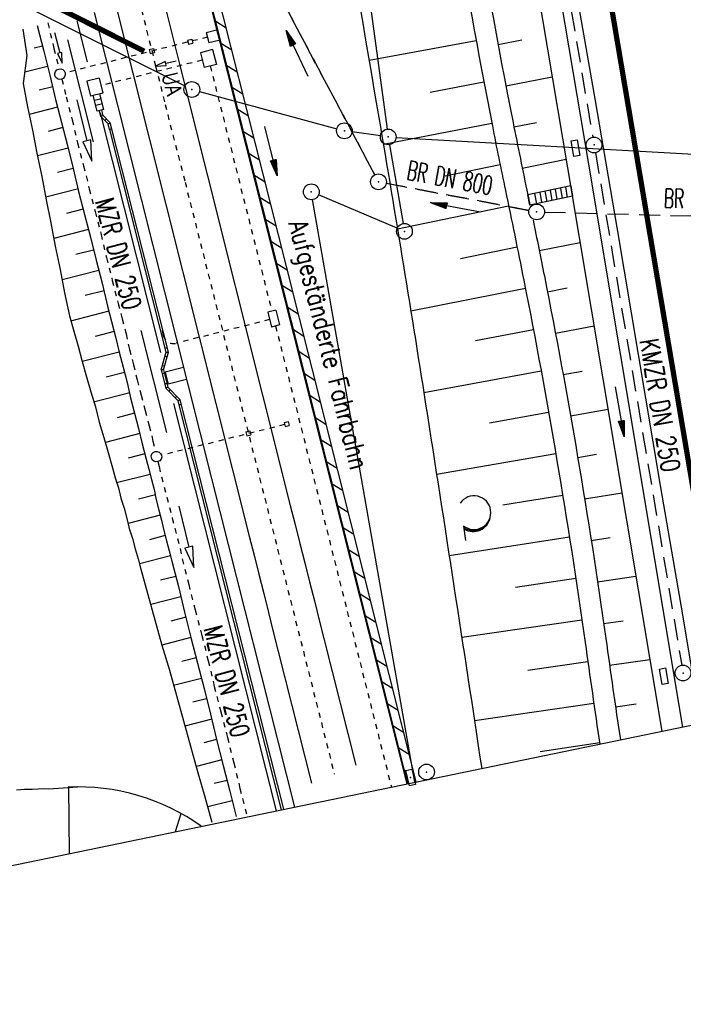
# Model space of a CAD drawing. Extents: x 447045 to 447634, y 442020 to 443192.
# Tile 24 of 82: x 447375 to 447438, y 442020 to 442114. Entities that reach past the tile are written whole.
import ezdxf
from ezdxf.enums import TextEntityAlignment as Align

# ---------------------------------------------------------------- set-up
doc = ezdxf.new("R2010")
doc.units = 0
doc.header["$LTSCALE"] = 2
doc.header["$MEASUREMENT"] = 0
for name, pattern in [('ACAD_ISO03W100', [0.5, 0.25, -0.25]), ('ACAD_ISO10W100W', [0.5, 0.25, -0.25]), ('AUSGEZOGEN', [0]), ('GEMARKBAB', [3.7, 2, -0.5, 0.1, -0.5, 0.1, -0.5]), ('GESTRICH-X2', [1.5, 1, -0.5]), ('STRICHLINIEX2', [0.5, 0.25, -0.25])]:
    doc.linetypes.add(name, pattern=pattern)
doc.layers.get('0').update_dxf_attribs({"linetype": 'AUSGEZOGEN'})
for name, color, linetype in [('207-GEMARKGRZ', 7, 'GEMARKBAB'), ('207-GRENZL', 8, 'AUSGEZOGEN'), ('207-GRENZL-BAB', 7, 'AUSGEZOGEN'), ('207-GRENZP', 8, 'AUSGEZOGEN'), ('207-GRENZP-BAB', 7, 'AUSGEZOGEN'), ('BOESCHG', 250, 'AUSGEZOGEN'), ('DB-Bahnachse', 7, 'CONTINUOUS'), ('DB-Böschungen', 15, 'CONTINUOUS'), ('DB-Gleisachsen', 7, 'CONTINUOUS'), ('DB-Ingenieurbauwerke', 15, 'CONTINUOUS'), ('DB-Kabelanlagen', 15, 'CONTINUOUS'), ('DB-LS-Waende', 15, 'CONTINUOUS'), ('DB-Tiefenentwässerung_und_Sammelle', 15, 'CONTINUOUS'), ('DB-Wegböschungen', 15, 'CONTINUOUS'), ('DURCHL', 200, 'GESTRICH-X2'), ('FBRTOP', 250, 'AUSGEZOGEN'), ('GEBAEUDE', 7, 'AUSGEZOGEN'), ('KANAL', 7, 'GESTRICH-X2'), ('MULDE', 250, 'AUSGEZOGEN'), ('PFEIL', 7, 'CONTINUOUS'), ('PFEILTOP', 200, 'AUSGEZOGEN'), ('Planeinteilung', 250, 'CONTINUOUS'), ('Rinne', 200, 'CONTINUOUS'), ('SCHSYMBOL', 200, 'AUSGEZOGEN'), ('TEXTO', 4, 'CONTINUOUS'), ('WALD', 8, 'AUSGEZOGEN')]:
    doc.layers.add(name, color=color, linetype=linetype)
doc.styles.add('ROMANS', font='romans.shx', dxfattribs={"width": 0.8})

# ---------------------------------------------------------------- blocks, each defined once
blk = doc.blocks.new('30')
at = {"color": 0}
for p, q in [((-0.75, -0.29), (-0.75, 0.293)), ((-0.75, 0.293), (0.753, 0.293)), ((0.753, 0.293), (0.753, -0.29)), ((0.753, -0.29), (-0.75, -0.29))]:
    blk.add_line(p, q, dxfattribs=at)
blk.add_point((0, 0), dxfattribs=at)
blk = doc.blocks.new('GST')
at = {"color": 0}
blk.add_circle((0, 0), 0.75, dxfattribs=at)
blk.add_point((0, 0), dxfattribs=at)
blk = doc.blocks.new('10')
blk.add_blockref('GST', (0, 0))
blk = doc.blocks.new('1135297')
blk.add_line((1135, 0), (1135, 297))
blk = doc.blocks.new('PFEIL2')
at = {"color": 0}
for p, q in [((0.88, 0.002), (-2.401, -0.012)), ((0.881, -0.271), (0.879, 0.276)), ((0.879, 0.276), (2.429, 0.009)), ((0.911, 0.27), (0.879, 0.265)), ((0.965, 0.261), (0.879, 0.246)), ((1.019, 0.252), (0.879, 0.228)), ((1.073, 0.242), (0.879, 0.209)), ((1.127, 0.233), (0.879, 0.191)), ((1.181, 0.224), (0.879, 0.172)), ((1.235, 0.214), (0.879, 0.154)), ((1.289, 0.205), (0.879, 0.135)), ((1.343, 0.196), (0.879, 0.117)), ((1.397, 0.187), (0.879, 0.098)), ((1.451, 0.177), (0.879, 0.08)), ((1.505, 0.168), (0.879, 0.061)), ((1.559, 0.159), (0.88, 0.043)), ((1.613, 0.149), (0.88, 0.024)), ((1.668, 0.14), (0.88, 0.006)), ((1.722, 0.131), (0.88, -0.013)), ((1.776, 0.121), (0.88, -0.031)), ((1.83, 0.112), (0.88, -0.05)), ((1.884, 0.103), (0.88, -0.068)), ((1.938, 0.094), (0.88, -0.087)), ((1.992, 0.084), (0.88, -0.105)), ((2.046, 0.075), (0.88, -0.124)), ((2.1, 0.066), (0.88, -0.142)), ((2.154, 0.056), (0.88, -0.161)), ((2.208, 0.047), (0.88, -0.179)), ((2.262, 0.038), (0.881, -0.198)), ((2.316, 0.029), (0.881, -0.216)), ((2.37, 0.019), (0.881, -0.235)), ((2.424, 0.01), (0.881, -0.253)), ((2.429, 0.009), (0.881, -0.271))]:
    blk.add_line(p, q, dxfattribs=at)
blk = doc.blocks.new('LW')
at = {"color": 0}
blk.add_line((1.183, 0.003), (2.575, 0.003), dxfattribs=at)
for centre, radius, start, end in [((0.065, 1.189), 1.6, 312.72017, 226.72491), ((0.169, 1.08), 1.681, 321.19916, 68.98443), ((0.083, 1.129), 1.668, 319.29157, 65.21007)]:
    blk.add_arc(centre, radius, start, end, dxfattribs=at)

msp = doc.modelspace()

# ---------------------------------------------------------------- linework, layer by layer
at = {"layer": '207-GEMARKGRZ', "const_width": 0.5, "flags": 128}
msp.add_lwpolyline([(447375.859, 442116.238), (447387.131, 442110.586)], dxfattribs=at)
at = {"layer": '207-GRENZL'}
for p, q in [((447372.7, 442116.453), (447391, 442107.276)), ((447392.394, 442106.744), (447405.456, 442103.206)), ((447409.607, 442102.533), (447406.922, 442102.907))]:
    msp.add_line(p, q, dxfattribs=at)
at = {"layer": '207-GRENZL-BAB'}
msp.add_line((447411.099, 442102.388), (447477.751, 442098.652), dxfattribs=at)
at = {"layer": '207-GRENZL-BAB', "flags": 128}
for points in [[(447389.101, 442258.507), (447410.249, 442103.172)], [(447410.476, 442101.691), (447411.763, 442094.189)], [(447411.2, 442093.743), (447403.72, 442096.917)], [(447412.88, 442041.065), (447403.16, 442096.471)]]:
    msp.add_lwpolyline(points, dxfattribs=at)
at = {"layer": 'BOESCHG'}
for p, q in [((447408.526, 442109.715), (447418.725, 442111.588)), ((447420.799, 442111.232), (447423.048, 442111.653)), ((447421.545, 442107.302), (447425.959, 442108.152)), ((447414.332, 442106.689), (447419.457, 442107.656)), ((447409.886, 442101.728), (447420.208, 442103.727)), ((447422.312, 442103.376), (447424.467, 442103.803)), ((447415.777, 442098.741), (447420.988, 442099.804)), ((447423.103, 442099.455), (447427.283, 442100.312)), ((447411.229, 442093.681), (447421.804, 442095.888)), ((447417.239, 442090.879), (447422.61, 442091.97)), ((447424.72, 442091.62), (447428.607, 442092.406)), ((447412.498, 442085.897), (447423.396, 442088.048)), ((447425.502, 442087.697), (447427.386, 442088.067)), ((447426.259, 442083.77), (447429.935, 442084.466)), ((447418.639, 442083.069), (447424.158, 442084.121)), ((447413.733, 442078.136), (447424.895, 442080.19)), ((447426.991, 442079.837), (447428.795, 442080.167)), ((447419.973, 442075.255), (447425.606, 442076.253)), ((447427.697, 442075.9), (447431.264, 442076.528)), ((447414.946, 442070.377), (447426.291, 442072.313)), ((447428.378, 442071.959), (447430.153, 442072.259)), ((447429.033, 442068.013), (447432.592, 442068.592)), ((447421.25, 442067.433), (447426.951, 442068.367)), ((447416.149, 442062.619), (447427.585, 442064.418)), ((447429.663, 442064.062), (447431.459, 442064.343)), ((447422.47, 442059.602), (447428.194, 442060.465)), ((447430.267, 442060.108), (447433.92, 442060.654)), ((447417.342, 442054.86), (447428.777, 442056.507)), ((447430.845, 442056.15), (447432.715, 442056.417)), ((447431.406, 442052.19), (447435.245, 442052.737)), ((447423.641, 442051.738), (447429.338, 442052.547)), ((447418.551, 442046.94), (447429.907, 442048.587)), ((447431.976, 442048.231), (447433.939, 442048.517)), ((447424.808, 442044.001), (447430.474, 442044.841))]:
    msp.add_line(p, q, dxfattribs=at)
for points in [[(447343.805, 442564.695, 0.001937), (447347.533, 442538.982, 0.004276), (447349.366, 442527.354, 0.000221), (447355.781, 442488.931, -0.00118), (447356.97, 442481.722, -0.002103), (447361.377, 442453.867, 0.004452), (447363.52, 442440.722, 0.000314), (447368.216, 442413.556, -0.000101), (447382.825, 442329.248, -0.000052), (447388.959, 442293.787, 0.000063), (447393.99, 442264.703, 0.008534), (447398.413, 442241.519, -0.005165), (447405.977, 442203.264, -0.012619), (447414.719, 442148.983, 0.015149), (447422.229, 442103.803, 0.002881), (447423.628, 442096.931, -0.000329), (447423.834, 442095.944, -0.014194)], [(447363.313, 442434.859, 0.000267), (447367.667, 442409.69, -0.000125), (447381.643, 442329.044, -0.000031), (447388.036, 442292.082, 0.000041), (447392.808, 442264.499, 0.003207), (447396.519, 442243.845, -0.001616), (447404.012, 442202.894, -0.009356), (447413.236, 442145.386, 0.012826), (447420.255, 442103.481, 0.004034), (447421.496, 442097.351, -0.002898), (447423.242, 442088.821, -0.014157), (447429.081, 442054.361, 0.001903), (447430.477, 442044.692, 0.007789)], [(447355.601, 442433.736, -0.002326), (447361.102, 442405.191, -0.006223), (447362.976, 442394.489, -0.000213), (447373.764, 442327.821, -0.004745), (447374.219, 442324.821, -0.000158), (447376.621, 442307.859, 0.000088), (447380.909, 442277.558, 0.000171), (447386.246, 442239.98, 0.000486), (447388.143, 442226.749, 0.043487), (447390.283, 442217.623, -0.035626), (447393.067, 442206.533, -0.015589), (447395.491, 442189.771, 0.012811), (447398.326, 442169.361, 0.001759), (447400.41, 442157.014, -0.000419), (447409.304, 442105.155, -0.003399), (447413.908, 442077.025, -0.00132), (447419.243, 442042.377)], [(447424.131, 442094.51, -0.001761), (447425.202, 442089.221, -0.014194), (447431.047, 442054.735, 0.0019), (447432.437, 442045.096, 0.007779)]]:
    msp.add_lwpolyline(points, format="xyb", dxfattribs=at)
at = {"layer": 'DB-Bahnachse', "linetype": 'ACAD_ISO10W100W'}
for p, q in [((447382.006, 442133.911), (447388.22, 442109.173)), ((447388.22, 442109.173), (447389.252, 442105.045)), ((447389.12, 442105.523), (447391.02, 442098.123)), ((447391.02, 442098.123), (447405.219, 442041.849))]:
    msp.add_line(p, q, dxfattribs=at)
at = {"layer": 'DB-Bahnachse', "linetype": 'Continuous'}
for p, q in [((447389.144, 442109.604), (447388.22, 442109.173)), ((447389.144, 442109.604), (447388.22, 442109.173)), ((447388.22, 442109.173), (447389.239, 442109.216)), ((447388.22, 442109.173), (447389.239, 442109.216)), ((447389.192, 442109.41), (447389.144, 442109.604)), ((447389.192, 442109.41), (447389.144, 442109.604)), ((447390.163, 442109.648), (447389.192, 442109.41)), ((447390.163, 442109.648), (447389.192, 442109.41)), ((447389.239, 442109.216), (447389.192, 442109.41)), ((447389.239, 442109.216), (447389.192, 442109.41))]:
    msp.add_line(p, q, dxfattribs=at)
at = {"layer": 'DB-Böschungen', "linetype": 'Continuous'}
for p, q in [((447375.595, 442112.662), (447375.974, 442110.179)), ((447376.951, 442113.011), (447377.572, 442110.589)), ((447377.448, 442111.073), (447376.673, 442110.874)), ((447375.974, 442110.179), (447375.627, 442107.509)), ((447377.572, 442110.589), (447378.194, 442108.168)), ((447377.945, 442109.136), (447375.766, 442108.577)), ((447378.194, 442108.168), (447378.705, 442105.976)), ((447375.627, 442107.509), (447376.042, 442105.292)), ((447378.443, 442107.199), (447377.135, 442106.863)), ((447378.705, 442105.976), (447379.265, 442103.797)), ((447376.042, 442105.292), (447376.504, 442103.088)), ((447378.892, 442105.249), (447376.18, 442104.553)), ((447379.389, 442103.312), (447377.985, 442102.952)), ((447379.265, 442103.797), (447379.824, 442101.617)), ((447376.504, 442103.088), (447376.918, 442100.871)), ((447379.886, 442101.375), (447376.981, 442100.629)), ((447379.824, 442101.617), (447380.384, 442099.438)), ((447376.918, 442100.871), (447377.381, 442098.667)), ((447380.384, 442099.438), (447378.882, 442099.052)), ((447380.384, 442099.438), (447380.895, 442097.246)), ((447377.381, 442098.667), (447377.795, 442096.45)), ((447380.881, 442097.501), (447377.781, 442096.705)), ((447380.895, 442097.246), (447381.454, 442095.067)), ((447377.795, 442096.45), (447378.258, 442094.246)), ((447381.33, 442095.551), (447379.732, 442095.141)), ((447381.454, 442095.067), (447382.014, 442092.887)), ((447378.258, 442094.246), (447378.672, 442092.03)), ((447381.827, 442093.614), (447378.534, 442092.768)), ((447382.014, 442092.887), (447382.573, 442090.708)), ((447378.672, 442092.03), (447379.135, 442089.825)), ((447382.325, 442091.677), (447380.63, 442091.242)), ((447382.573, 442090.708), (447383.133, 442088.529)), ((447379.135, 442089.825), (447379.549, 442087.609)), ((447382.822, 442089.74), (447379.335, 442088.844)), ((447383.133, 442088.529), (447383.644, 442086.337)), ((447379.549, 442087.609), (447380.012, 442085.405)), ((447383.319, 442087.802), (447381.527, 442087.342)), ((447383.644, 442086.337), (447384.017, 442084.884)), ((447380.012, 442085.405), (447380.433, 442083.964)), ((447383.768, 442085.853), (447380.136, 442084.92)), ((447384.017, 442084.884), (447384.39, 442083.431)), ((447380.433, 442083.964), (447380.854, 442082.524)), ((447384.265, 442083.916), (447382.474, 442083.456)), ((447384.39, 442083.431), (447384.763, 442081.978)), ((447380.854, 442082.524), (447381.227, 442081.071)), ((447384.763, 442081.978), (447381.227, 442081.071)), ((447384.763, 442081.978), (447385.136, 442080.526)), ((447381.227, 442081.071), (447381.649, 442079.63)), ((447385.26, 442080.041), (447383.517, 442079.594)), ((447385.136, 442080.526), (447385.509, 442079.073)), ((447381.649, 442079.63), (447382.07, 442078.19)), ((447385.509, 442079.073), (447385.833, 442077.607)), ((447382.07, 442078.19), (447382.492, 442076.749)), ((447385.757, 442078.104), (447382.319, 442077.221)), ((447385.833, 442077.607), (447386.206, 442076.154)), ((447382.492, 442076.749), (447382.865, 442075.297)), ((447386.206, 442076.154), (447384.56, 442075.732)), ((447386.206, 442076.154), (447386.579, 442074.702)), ((447382.865, 442075.297), (447383.286, 442073.856)), ((447386.704, 442074.217), (447383.459, 442073.384)), ((447386.579, 442074.702), (447386.952, 442073.249)), ((447383.286, 442073.856), (447383.708, 442072.416)), ((447386.952, 442073.249), (447387.325, 442071.796)), ((447383.708, 442072.416), (447384.129, 442070.975)), ((447387.201, 442072.28), (447385.603, 442071.87)), ((447387.325, 442071.796), (447387.574, 442070.827)), ((447384.129, 442070.975), (447384.378, 442070.007)), ((447387.574, 442070.827), (447387.823, 442069.859)), ((447384.378, 442070.007), (447384.675, 442069.05)), ((447387.698, 442070.343), (447384.502, 442069.522)), ((447387.823, 442069.859), (447388.071, 442068.89)), ((447384.675, 442069.05), (447384.923, 442068.082)), ((447388.071, 442068.89), (447388.272, 442067.909)), ((447384.923, 442068.082), (447385.22, 442067.126)), ((447388.196, 442068.406), (447386.597, 442067.995)), ((447388.272, 442067.909), (447388.52, 442066.94)), ((447385.22, 442067.126), (447385.469, 442066.157)), ((447388.52, 442066.94), (447388.769, 442065.972)), ((447385.469, 442066.157), (447385.718, 442065.189)), ((447388.645, 442066.456), (447385.593, 442065.673)), ((447388.769, 442065.972), (447389.017, 442065.003)), ((447385.718, 442065.189), (447386.015, 442064.232)), ((447389.017, 442065.003), (447389.266, 442064.035)), ((447386.015, 442064.232), (447386.264, 442063.264)), ((447389.142, 442064.519), (447387.641, 442064.133)), ((447389.266, 442064.035), (447389.515, 442063.066)), ((447386.264, 442063.264), (447386.561, 442062.308)), ((447389.515, 442063.066), (447389.763, 442062.097)), ((447386.561, 442062.308), (447386.809, 442061.339)), ((447389.639, 442062.582), (447386.685, 442061.823)), ((447389.763, 442062.097), (447390.385, 442059.676)), ((447386.809, 442061.339), (447387.479, 442058.93)), ((447390.136, 442060.645), (447388.684, 442060.272)), ((447390.385, 442059.676), (447390.958, 442057.242)), ((447387.479, 442058.93), (447388.149, 442056.521)), ((447390.634, 442058.707), (447387.776, 442057.974)), ((447388.149, 442056.521), (447388.82, 442054.112)), ((447391.083, 442056.758), (447389.678, 442056.397)), ((447390.958, 442057.242), (447391.58, 442054.821)), ((447391.58, 442054.821), (447388.82, 442054.112)), ((447391.58, 442054.821), (447392.202, 442052.399)), ((447388.82, 442054.112), (447389.538, 442051.715)), ((447392.077, 442052.883), (447390.721, 442052.535)), ((447389.538, 442051.715), (447390.208, 442049.306)), ((447392.202, 442052.399), (447392.823, 442049.978)), ((447392.575, 442050.946), (447389.911, 442050.262)), ((447392.823, 442049.978), (447393.445, 442047.556)), ((447390.208, 442049.306), (447390.878, 442046.897)), ((447393.072, 442049.009), (447391.764, 442048.673)), ((447393.569, 442047.072), (447391.003, 442046.413)), ((447393.445, 442047.556), (447394.018, 442045.122)), ((447390.878, 442046.897), (447391.548, 442044.488)), ((447394.018, 442045.122), (447392.808, 442044.811)), ((447394.018, 442045.122), (447394.652, 442042.652)), ((447391.548, 442044.488), (447392.218, 442042.079)), ((447394.516, 442043.185), (447392.094, 442042.563)), ((447394.652, 442042.652), (447395.274, 442040.231)), ((447392.218, 442042.079), (447392.889, 442039.67)), ((447395.013, 442041.248), (447393.802, 442040.937)), ((447392.889, 442039.67), (447393.559, 442037.261)), ((447395.274, 442040.231), (447395.896, 442037.809)), ((447395.51, 442039.311), (447393.186, 442038.714))]:
    msp.add_line(p, q, dxfattribs=at)
at = {"layer": 'DB-Gleisachsen', "linetype": 'Continuous'}
for p, q in [((447388.846, 442115.89), (447390.521, 442109.215)), ((447384.481, 442114.794), (447397.125, 442064.475)), ((447390.521, 442109.215), (447401.031, 442067.393)), ((447401.031, 442067.393), (447401.489, 442065.575)), ((447401.489, 442065.575), (447401.947, 442063.757)), ((447397.125, 442064.475), (447397.584, 442062.657)), ((447401.947, 442063.757), (447402.405, 442061.939)), ((447397.584, 442062.657), (447398.042, 442060.839)), ((447402.405, 442061.939), (447402.864, 442060.121)), ((447398.042, 442060.839), (447398.5, 442059.021)), ((447402.864, 442060.121), (447403.322, 442058.303)), ((447398.5, 442059.021), (447398.959, 442057.202)), ((447403.322, 442058.303), (447403.781, 442056.485)), ((447398.959, 442057.202), (447399.418, 442055.384)), ((447403.781, 442056.485), (447404.253, 442054.616)), ((447399.418, 442055.384), (447399.889, 442053.515)), ((447404.253, 442054.616), (447407.263, 442042.688)), ((447399.889, 442053.515), (447403.053, 442040.977))]:
    msp.add_line(p, q, dxfattribs=at)
at = {"layer": 'DB-Ingenieurbauwerke', "linetype": 'Continuous'}
for p, q in [((447392.93, 442116.916), (447412.109, 442040.906)), ((447382.359, 442114.26), (447393.541, 442069.941)), ((447393.041, 442112.367), (447394.012, 442112.604)), ((447391.266, 442111.626), (447391.654, 442111.721)), ((447391.266, 442111.626), (447391.36, 442111.237)), ((447391.654, 442111.721), (447391.749, 442111.332)), ((447393.041, 442112.367), (447393.277, 442111.396)), ((447393.277, 442111.396), (447394.249, 442111.632)), ((447387.622, 442110.739), (447388.011, 442110.833)), ((447387.622, 442110.739), (447387.717, 442110.35)), ((447388.011, 442110.833), (447388.105, 442110.445)), ((447391.36, 442111.237), (447391.749, 442111.332)), ((447387.717, 442110.35), (447388.105, 442110.445)), ((447390.873, 442080.514), (447389.128, 442080.074)), ((447389.128, 442080.074), (447389.422, 442078.91)), ((447391.167, 442079.35), (447389.422, 442078.91)), ((447400.449, 442075.268), (447400.838, 442075.363)), ((447400.449, 442075.268), (447400.544, 442074.879)), ((447400.838, 442075.363), (447400.933, 442074.974)), ((447396.806, 442074.381), (447397.195, 442074.475)), ((447396.806, 442074.381), (447396.901, 442073.992)), ((447397.195, 442074.475), (447397.289, 442074.087)), ((447400.544, 442074.879), (447400.933, 442074.974)), ((447396.901, 442073.992), (447397.289, 442074.087)), ((447393.541, 442069.941), (447401.423, 442038.703))]:
    msp.add_line(p, q, dxfattribs=at)
at = {"layer": 'DB-Ingenieurbauwerke', "linetype": 'ACAD_ISO03W100'}
for p, q in [((447393.159, 442111.922), (447379.612, 442108.519)), ((447400.497, 442075.074), (447388.786, 442072.158))]:
    msp.add_line(p, q, dxfattribs=at)
at = {"layer": 'DB-Kabelanlagen', "linetype": 'Continuous'}
for p, q in [((447393.646, 442110.73), (447392.482, 442110.437)), ((447393.646, 442110.73), (447393.999, 442109.323)), ((447392.482, 442110.437), (447392.835, 442109.031)), ((447393.999, 442109.323), (447392.835, 442109.031)), ((447382.834, 442108.014), (447381.67, 442107.721)), ((447382.834, 442108.014), (447383.187, 442106.607)), ((447381.67, 442107.721), (447382.024, 442106.315)), ((447383.187, 442106.607), (447382.024, 442106.315)), ((447382.674, 442104.869), (447382.291, 442106.381)), ((447383.044, 442106.056), (447382.414, 442105.896)), ((447383.304, 442105.029), (447382.921, 442106.541)), ((447383.167, 442105.572), (447382.537, 442105.412)), ((447383.304, 442105.029), (447382.674, 442104.869)), ((447383.019, 442104.384), (447382.883, 442104.922)), ((447383.223, 442104.476), (447383.019, 442104.384)), ((447383.019, 442104.384), (447383.703, 442103.682)), ((447383.223, 442104.476), (447383.096, 442104.976)), ((447383.223, 442104.476), (447383.907, 442103.774)), ((447383.388, 442104.006), (447383.538, 442104.152)), ((447383.703, 442103.682), (447383.907, 442103.774)), ((447383.843, 442103.129), (447383.703, 442103.682)), ((447384.057, 442103.183), (447383.843, 442103.129)), ((447384.057, 442103.183), (447383.907, 442103.774)), ((447389.444, 442081.956), (447384.056, 442103.183)), ((447389.227, 442081.959), (447383.853, 442103.132)), ((447399.666, 442085.955), (447398.89, 442085.76)), ((447398.89, 442085.76), (447399.243, 442084.353)), ((447399.666, 442085.955), (447400.019, 442084.549)), ((447400.019, 442084.549), (447399.243, 442084.353)), ((447388.754, 442080.291), (447389.227, 442081.959)), ((447388.971, 442080.288), (447389.444, 442081.956)), ((447389.129, 442082.346), (447389.332, 442082.397)), ((447389.227, 442081.959), (447389.444, 442081.956)), ((447389.119, 442081.579), (447389.321, 442081.522)), ((447388.971, 442080.288), (447388.754, 442080.291)), ((447388.754, 442080.291), (447389.195, 442078.541)), ((447389.056, 442079.952), (447388.852, 442079.901)), ((447389.065, 442080.621), (447388.863, 442080.679)), ((447388.971, 442080.288), (447389.385, 442078.647)), ((447389.3, 442078.982), (447389.097, 442078.931)), ((447389.385, 442078.647), (447389.195, 442078.541)), ((447389.195, 442078.541), (447390.364, 442077.337)), ((447389.385, 442078.647), (447390.552, 442077.445)), ((447389.626, 442078.398), (447389.476, 442078.252)), ((447390.086, 442077.623), (447390.237, 442077.77)), ((447390.552, 442077.445), (447390.362, 442077.339)), ((447400.2, 442038.451), (447390.364, 442077.339)), ((447390.461, 442076.954), (447390.665, 442077.005)), ((447400.405, 442038.494), (447390.553, 442077.446))]:
    msp.add_line(p, q, dxfattribs=at)
at = {"layer": 'DB-Kabelanlagen', "linetype": 'STRICHLINIEX2'}
for p, q in [((447392.659, 442109.734), (447383.011, 442107.31)), ((447393.417, 442109.177), (447399.278, 442085.857)), ((447399.067, 442085.056), (447390.167, 442082.811)), ((447399.631, 442084.451), (447410.65, 442040.605)), ((447388.831, 442084.021), (447388.953, 442083.536))]:
    msp.add_line(p, q, dxfattribs=at)
msp.add_ellipse((447389.923, 442083.781), major_axis=(-0.707, 0.707), ratio=1, start_param=1.032558, end_param=2.603354, dxfattribs=at)
at = {"layer": 'DB-LS-Waende', "linetype": 'Continuous'}
for p, q in [((447380.73, 442113.468), (447381.715, 442109.563)), ((447379.843, 442111.67), (447382.289, 442101.974)), ((447382.938, 442104.714), (447388.689, 442081.922)), ((447386.817, 442084.028), (447389.264, 442074.332)), ((447389.912, 442077.074), (447399.684, 442038.345))]:
    msp.add_line(p, q, dxfattribs=at)
at = {"layer": 'DB-Tiefenentwässerung_und_Sammelle', "linetype": 'ACAD_ISO03W100'}
for p, q in [((447377.968, 442113.272), (447378.541, 442110.838)), ((447378.541, 442110.838), (447379.041, 442108.889)), ((447379.289, 442107.924), (447379.722, 442106.237)), ((447379.722, 442106.237), (447380.282, 442104.058)), ((447380.282, 442104.058), (447380.793, 442101.866)), ((447380.793, 442101.866), (447381.352, 442099.687)), ((447381.352, 442099.687), (447381.912, 442097.507)), ((447381.912, 442097.507), (447382.471, 442095.328)), ((447382.471, 442095.328), (447383.031, 442093.149)), ((447383.031, 442093.149), (447383.542, 442090.957)), ((447383.542, 442090.957), (447384.101, 442088.777)), ((447384.101, 442088.777), (447384.661, 442086.598)), ((447384.661, 442086.598), (447385.034, 442085.145)), ((447385.034, 442085.145), (447385.407, 442083.692)), ((447385.407, 442083.692), (447385.731, 442082.227)), ((447385.731, 442082.227), (447386.104, 442080.774)), ((447386.104, 442080.774), (447386.477, 442079.321)), ((447386.477, 442079.321), (447386.85, 442077.868)), ((447386.85, 442077.868), (447387.223, 442076.416)), ((447387.223, 442076.416), (447387.596, 442074.963)), ((447387.596, 442074.963), (447387.969, 442073.51)), ((447387.969, 442073.51), (447388.188, 442072.523)), ((447388.421, 442071.551), (447388.543, 442071.076)), ((447388.543, 442071.076), (447388.791, 442070.107)), ((447388.791, 442070.107), (447389.04, 442069.139)), ((447389.04, 442069.139), (447389.289, 442068.17)), ((447389.289, 442068.17), (447389.537, 442067.201)), ((447389.537, 442067.201), (447389.798, 442066.184)), ((447389.798, 442066.184), (447390.047, 442065.216)), ((447390.047, 442065.216), (447390.296, 442064.247)), ((447390.296, 442064.247), (447390.544, 442063.279)), ((447390.544, 442063.279), (447390.745, 442062.298)), ((447390.745, 442062.298), (447391.366, 442059.876)), ((447391.366, 442059.876), (447391.988, 442057.455)), ((447391.988, 442057.455), (447392.609, 442055.033)), ((447392.609, 442055.033), (447393.231, 442052.612)), ((447393.231, 442052.612), (447393.804, 442050.178)), ((447393.804, 442050.178), (447394.426, 442047.756)), ((447394.426, 442047.756), (447395.048, 442045.335)), ((447395.048, 442045.335), (447395.669, 442042.913)), ((447395.669, 442042.913), (447396.243, 442040.48)), ((447396.243, 442040.48), (447396.864, 442038.058))]:
    msp.add_line(p, q, dxfattribs=at)
at = {"layer": 'DB-Tiefenentwässerung_und_Sammelle', "linetype": 'Continuous'}
for p, q in [((447378.614, 442112.366), (447379.094, 442110.425)), ((447379.094, 442110.425), (447378.9, 442110.377)), ((447378.9, 442110.377), (447379.334, 442109.454)), ((447379.288, 442110.473), (447379.094, 442110.425)), ((447379.334, 442109.454), (447379.288, 442110.473)), ((447380.709, 442105.956), (447381.668, 442102.073)), ((447381.668, 442102.073), (447381.28, 442101.977)), ((447381.28, 442101.977), (447382.148, 442100.131)), ((447382.056, 442102.169), (447381.668, 442102.073)), ((447382.148, 442100.131), (447382.056, 442102.169)), ((447390.416, 442067.316), (447391.375, 442063.433)), ((447391.375, 442063.433), (447390.987, 442063.337)), ((447390.987, 442063.337), (447391.855, 442061.491)), ((447391.763, 442063.529), (447391.375, 442063.433)), ((447391.855, 442061.491), (447391.763, 442063.529))]:
    msp.add_line(p, q, dxfattribs=at)
for centre, start_param, end_param in [((447379.127, 442108.397), 2.610467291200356, 8.893652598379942), ((447388.301, 442072.036), 2.61046729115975, 8.893652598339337)]:
    msp.add_ellipse(centre, major_axis=(-0.354, 0.354), ratio=1, start_param=start_param, end_param=end_param, dxfattribs=at)
at = {"layer": 'DB-Wegböschungen', "linetype": 'Continuous'}
for p, q in [((447376.483, 442040.42), (447377.052, 442040.447)), ((447377.052, 442040.447), (447377.574, 442040.459)), ((447377.574, 442040.459), (447378.049, 442040.455)), ((447378.049, 442040.455), (447380.785, 442040.625)), ((447380.024, 442034.293), (447379.962, 442040.603)), ((447374.98, 442040.352), (447375.756, 442040.394)), ((447375.756, 442040.394), (447376.483, 442040.42)), ((447390.099, 442036.369), (447390.649, 442038.088))]:
    msp.add_line(p, q, dxfattribs=at)
msp.add_ellipse((447380.898, 442020.625), major_axis=(-5.032, 19.357), ratio=1, start_param=-0.87664, end_param=-0.204338, dxfattribs=at)
at = {"layer": 'DURCHL'}
for p, q in [((447409.073, 442098.819), (447396.32, 442122.836)), ((447423.733, 442095.441), (447410.162, 442098.017)), ((447425.219, 442095.281), (447449.438, 442094.656))]:
    msp.add_line(p, q, dxfattribs=at)
at = {"layer": 'FBRTOP', "color": 0}
msp.add_lwpolyline([(447358.947, 442729.413, 0.000005), (447365.209, 442692.439, -0.000003), (447371.47, 442655.466, -0.000003), (447379.818, 442606.167, 0.000003), (447388.166, 442556.869), (447409.037, 442433.624), (447425.734, 442335.028, -0.000003), (447426.43, 442330.92, -0.000001), (447429.908, 442310.379)], format="xyb", dxfattribs=at)
at = {"layer": 'FBRTOP', "color": 0, "const_width": 0.5}
for points in [[(447355.989, 442728.912, 0.000005), (447362.251, 442691.939, -0.000003), (447368.512, 442654.965, -0.000003), (447376.86, 442605.667, 0.000003), (447385.208, 442556.368), (447406.079, 442433.124), (447422.776, 442334.528, -0.000003), (447423.472, 442330.419, -0.000001), (447426.95, 442309.878)], [(447328.383, 442724.238, 0.000005), (447334.644, 442687.263, -0.000003), (447340.906, 442650.289, -0.000003), (447349.254, 442600.991, 0.000003), (447357.602, 442551.694), (447378.473, 442428.448), (447395.17, 442329.852, -0.000003), (447395.865, 442325.744, -0.000001), (447399.344, 442305.204)]]:
    msp.add_lwpolyline(points, format="xyb", dxfattribs=at)
at = {"layer": 'FBRTOP', "flags": 128}
msp.add_lwpolyline([(447350.902, 442573.141), (447355.051, 442548.716), (447363.353, 442499.554), (447367.525, 442474.861), (447371.681, 442450.252), (447375.843, 442425.73), (447379.973, 442401.159), (447384.141, 442376.598), (447388.327, 442352.194), (447392.465, 442327.531), (447396.704, 442302.638), (447400.869, 442278.102), (447405.015, 442253.452), (447409.132, 442229.038), (447413.319, 442204.418), (447417.506, 442179.754), (447421.684, 442155.176), (447425.875, 442130.448), (447427.859, 442118.387), (447430.016, 442106.04), (447432.095, 442093.822), (447434.128, 442081.739), (447436.221, 442069.281), (447438.331, 442056.993), (447440.074, 442046.67)], dxfattribs=at)
at = {"layer": 'FBRTOP', "const_width": 0.5}
msp.add_lwpolyline([(447398.849, 442404.416, -0.000026), (447404.352, 442372.083, -0.000052), (447407.1, 442355.919), (447415.36, 442307.308, -0.000099), (447419.675, 442281.768, 0.000025), (447423.99, 442256.228, 0.000001), (447428.116, 442231.814, -0.000002), (447432.242, 442207.401, -0.000028), (447436.378, 442182.922, 0.000056), (447440.513, 442158.444, 0.000309), (447444.646, 442134.089, -0.000068), (447448.779, 442109.733, -0.000049), (447453.201, 442083.639, -0.000054), (447457.188, 442060.08, -0.000254), (447458.798, 442050.53, 0.000203)], format="xyb", dxfattribs=at)
at = {"layer": 'FBRTOP'}
msp.add_lwpolyline([(447429.908, 442310.38, -0.000001), (447438.257, 442261.081, -0.000003), (447442.431, 442236.432), (447454.953, 442162.484, 0.000003), (447463.302, 442113.186, -0.000005), (447471.65, 442063.888), (447473.403, 442053.54)], format="xyb", dxfattribs=at)
at = {"layer": 'FBRTOP', "const_width": 0.5}
msp.add_lwpolyline([(447399.344, 442305.203), (447411.867, 442231.255), (447424.389, 442157.309), (447441.086, 442058.712), (447443.022, 442047.278)], dxfattribs=at)
at = {"layer": 'GEBAEUDE'}
for p, q in [((447427.709, 442097.774), (447423.628, 442096.931)), ((447426.729, 442097.571), (447426.894, 442096.584)), ((447427.219, 442097.672), (447427.384, 442096.685)), ((447427.709, 442097.774), (447427.874, 442096.787)), ((447423.834, 442095.944), (447423.628, 442096.931)), ((447427.874, 442096.787), (447423.83, 442095.951)), ((447424.278, 442097.065), (447424.444, 442096.078)), ((447424.769, 442097.166), (447424.934, 442096.179)), ((447425.259, 442097.268), (447425.424, 442096.281)), ((447425.749, 442097.369), (447425.914, 442096.382)), ((447426.239, 442097.47), (447426.404, 442096.483))]:
    msp.add_line(p, q, dxfattribs=at)
at = {"layer": 'KANAL'}
for p, q in [((447421.688, 442149.938), (447429.813, 442102.406)), ((447396.167, 442123.125), (447409.073, 442098.819)), ((447430.063, 442100.938), (447438.281, 442052.188)), ((447410.156, 442098.031), (447423.719, 442095.438)), ((447425.219, 442095.281), (447449.438, 442094.656))]:
    msp.add_line(p, q, dxfattribs=at)
at = {"layer": 'MULDE'}
for points in [[(447347.353, 442572.54), (447366.986, 442453.852), (447387.462, 442330.684), (447409.355, 442206.521), (447427.419, 442099.505), (447436.387, 442045.91)], [(447412.611, 442199.247), (447429.391, 442099.837), (447438.347, 442046.314)]]:
    msp.add_lwpolyline(points, dxfattribs=at)
at = {"layer": 'PFEILTOP'}
for p, q in [((447393.951, 442113.423), (447394.93, 442112.816)), ((447394.479, 442111.329), (447395.458, 442110.721)), ((447395.008, 442109.235), (447395.986, 442108.627)), ((447395.536, 442107.141), (447396.514, 442106.533)), ((447396.064, 442105.047), (447397.042, 442104.439)), ((447396.592, 442102.953), (447397.57, 442102.345)), ((447397.12, 442100.859), (447398.099, 442100.251)), ((447397.648, 442098.765), (447398.627, 442098.157)), ((447398.177, 442096.671), (447399.155, 442096.063)), ((447398.705, 442094.577), (447399.683, 442093.969)), ((447399.233, 442092.483), (447400.211, 442091.875)), ((447399.761, 442090.388), (447400.739, 442089.781)), ((447400.288, 442088.295), (447401.266, 442087.687)), ((447400.815, 442086.201), (447401.793, 442085.594)), ((447401.342, 442084.108), (447402.32, 442083.5)), ((447401.869, 442082.015), (447402.847, 442081.407)), ((447402.396, 442079.921), (447403.374, 442079.314)), ((447402.924, 442077.828), (447403.901, 442077.22)), ((447403.451, 442075.734), (447404.428, 442075.127)), ((447403.978, 442073.641), (447404.956, 442073.033)), ((447404.505, 442071.548), (447405.483, 442070.94)), ((447405.032, 442069.454), (447406.01, 442068.847)), ((447405.559, 442067.361), (447406.537, 442066.753)), ((447406.086, 442065.268), (447407.064, 442064.66)), ((447406.613, 442063.174), (447407.591, 442062.567)), ((447407.14, 442061.081), (447408.118, 442060.473)), ((447407.667, 442058.987), (447408.645, 442058.38)), ((447408.194, 442056.894), (447409.172, 442056.286)), ((447408.721, 442054.801), (447409.699, 442054.193)), ((447409.248, 442052.707), (447410.226, 442052.1)), ((447409.775, 442050.614), (447410.753, 442050.006)), ((447410.302, 442048.52), (447411.28, 442047.913)), ((447410.829, 442046.427), (447411.807, 442045.819)), ((447411.356, 442044.334), (447412.334, 442043.726)), ((447411.883, 442042.24), (447412.017, 442042.157))]:
    msp.add_line(p, q, dxfattribs=at)
at = {"layer": 'Rinne'}
for points in [[(447412.214, 442040.928), (447412.091, 442041.414, -0.000168), (447412.091, 442041.414), (447399.881, 442089.912), (447390.854, 442125.704), (447390.629, 442126.706), (447378.766, 442173.887), (447378.421, 442175.23), (447372.094, 442200.464), (447340.024, 442328.149), (447334.51, 442350.217, -0.000106), (447334.51, 442350.217), (447320.399, 442406.796), (447320.173, 442407.651), (447309.096, 442451.495), (447305.636, 442465.472), (447291.034, 442523.413), (447290.99, 442524.107), (447290.805, 442524.816), (447282.432, 442560.66)], [(447412.998, 442041.089), (447412.867, 442041.61), (447400.657, 442090.108, 0.000106), (447400.657, 442090.108), (447391.632, 442125.89), (447391.573, 442126.154)]]:
    msp.add_lwpolyline(points, format="xyb", dxfattribs=at)
at = {"layer": 'SCHSYMBOL'}
for points in [[(447428.316, 442102.148), (447428.567, 442100.666), (447427.992, 442100.569), (447427.742, 442102.05)], [(447436.72, 442051.932), (447436.97, 442050.45), (447436.396, 442050.353), (447436.145, 442051.835)]]:
    msp.add_lwpolyline(points, close=True, dxfattribs=at)

# ---------------------------------------------------------------- block references
at = {"layer": '207-GRENZP', "rotation": 285.3280982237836}
for p in [(447391.67, 442106.939), (447406.18, 442103.01)]:
    msp.add_blockref('GST', p, dxfattribs=at)
at = {"layer": '207-GRENZP-BAB', "rotation": 285.3280982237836}
for p in [(447410.35, 442102.43), (447403.03, 442097.21), (447411.89, 442093.45)]:
    msp.add_blockref('GST', p, dxfattribs=at)
at = {"layer": 'PFEIL'}
for p, rotation in [((447401.672, 442110.367), 115.2520794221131), ((447416.761, 442095.747), 169.2513999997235), ((447432.385, 442076.301), 279.5731000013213)]:
    msp.add_blockref('PFEIL2', p, dxfattribs=dict(at, rotation=rotation))
at = {"layer": 'PFEILTOP', "rotation": 283.9435304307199}
msp.add_blockref('PFEIL2', (447399.195, 442101.082), dxfattribs=at)
at = {"layer": 'Planeinteilung', "linetype": 'Continuous', "rotation": 281.6467705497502}
msp.add_blockref('1135297', (447081.312, 443131.582), dxfattribs=at)
at = {"layer": 'SCHSYMBOL'}
for name, p, rotation in [('GST', (447429.928, 442101.666), 279.6115999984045), ('10', (447409.425, 442098.157), 279.6116), ('10', (447424.47, 442095.301), 279.6116), ('GST', (447438.397, 442051.451), 279.6115999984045), ('30', (447412.479, 442041.512), 284.1508686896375), ('10', (447413.998, 442042.04), 279.6116)]:
    msp.add_blockref(name, p, dxfattribs=dict(at, rotation=rotation))
at = {"layer": 'WALD', "rotation": 278.7094206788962}
msp.add_blockref('LW', (447417.324, 442066.589), dxfattribs=at)

# ---------------------------------------------------------------- texts
at = {"layer": 'DB-Bahnachse', "linetype": 'Continuous', "style": 'ROMANS', "oblique": 360, "width": 0.8334}
msp.add_text('UA', height=1.5, rotation=284.10627, dxfattribs=at).set_placement((447388.797, 442108.34))
at = {"layer": 'DB-Ingenieurbauwerke', "linetype": 'Continuous', "style": 'ROMANS', "oblique": 360, "width": 0.8}
msp.add_text('Aufgeständerte Fahrbahn', height=1.8, rotation=284.07876, dxfattribs=at).set_placement((447400.858, 442094.225))
at = {"layer": 'DB-Tiefenentwässerung_und_Sammelle', "linetype": 'Continuous', "style": 'ROMANS', "oblique": 360, "width": 0.7}
for p in [(447382.454, 442096.324), (447392.758, 442055.671)]:
    msp.add_text('MZR DN 250', height=1.8, rotation=284.56876, dxfattribs=at).set_placement(p)
at = {"layer": 'DURCHL', "style": 'ROMANS', "width": 0.6}
msp.add_text('BR DN 800', height=1.8, rotation=358.5515, dxfattribs=at).set_placement((447440.651, 442095.61), align=Align.CENTER)
at = {"layer": 'TEXTO', "style": 'ROMANS'}
for s, rotation, width, p in [('BR DN 800', 349.2514, 0.6, (447416.046, 442097.646)), ('KMZR DN 250', 279.5731, 0.75, (447435.321, 442076.771))]:
    msp.add_text(s, height=1.8, rotation=rotation, dxfattribs=dict(at, width=width)).set_placement(p, align=Align.CENTER)

doc.saveas('drawing.dxf')
